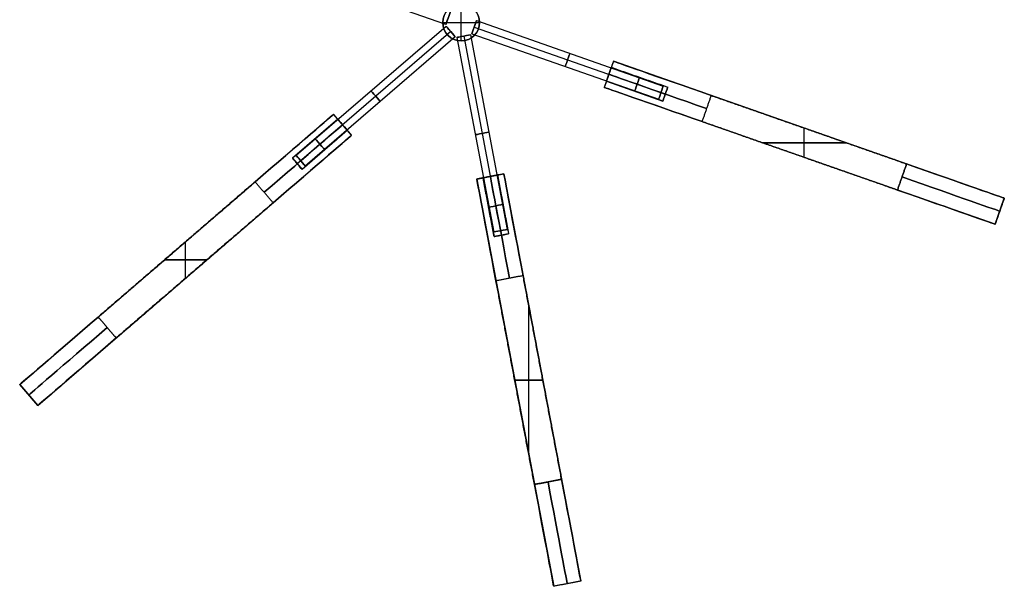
# Model space of a CAD drawing. Header units: millimetres. Extents: x -921 to 991, y -979 to 953.
# Tile 1 of 9: x -868 to -440, y -570 to -324. Entities that reach past the tile are written whole.
import ezdxf

# ---------------------------------------------------------------- set-up
doc = ezdxf.new("R2010")
doc.units = ezdxf.units.MM
doc.layers.add('Default', color=7, linetype='Continuous', true_color=0x000000)

msp = doc.modelspace()

# ---------------------------------------------------------------- linework, layer by layer
at = {"layer": 'Default', "color": 33, "true_color": 0xb89960}
for p, q in [((-682.38, -326.26, 180), (-763.55, -297.86, 180)), ((-682.38, -326.26, -180), (-763.55, -297.86, -180)), ((-680.4, -320.6, 180), (-682.38, -326.26, 180)), ((-680.4, -320.6, -180), (-682.38, -326.26, -180)), ((-675.73, -333.41, -380), (-675.73, -317.41, -380)), ((-675.73, -333.41, 380), (-675.73, -317.41, 380)), ((-671.05, -330.23, 180), (-669.07, -324.56, 180)), ((-671.05, -330.23, -180), (-669.07, -324.56, -180)), ((-669.07, -324.56, 180), (-587.9, -352.97, 180)), ((-669.07, -324.56, -180), (-587.9, -352.97, -180)), ((-682.23, -327.05, 180), (-747.42, -383.15, 180)), ((-682.23, -327.05, -180), (-747.42, -383.15, -180)), ((-680.27, -329.33, 183), (-745.46, -385.42, 183)), ((-680.27, -329.33, 177), (-745.46, -385.42, 177)), ((-680.27, -329.33, -177), (-745.46, -385.42, -177)), ((-680.27, -329.33, -183), (-745.46, -385.42, -183)), ((-683.73, -325.41, -380), (-667.73, -325.41, -380)), ((-683.73, -325.41, 380), (-667.73, -325.41, 380)), ((-682.93, -328.88, -380), (-682.93, -328.88, 380)), ((-682.23, -327.05, 180), (-678.32, -331.6, 180)), ((-682.23, -327.05, -180), (-678.32, -331.6, -180)), ((-680.27, -329.33, 177), (-680.27, -329.33, 183)), ((-680.27, -329.33, -183), (-680.27, -329.33, -177)), ((-670.06, -327.39, 183), (-588.89, -355.8, 183)), ((-670.06, -327.39, 177), (-588.89, -355.8, 177)), ((-670.06, -327.39, 177), (-670.06, -327.39, 183)), ((-670.06, -327.39, -177), (-588.89, -355.8, -177)), ((-670.06, -327.39, -183), (-588.89, -355.8, -183)), ((-670.06, -327.39, -183), (-670.06, -327.39, -177)), ((-678.32, -331.6, 180), (-743.5, -387.7, 180)), ((-678.32, -331.6, -180), (-743.5, -387.7, -180)), ((-671.66, -330.75, 180), (-677.56, -331.87, 180)), ((-671.66, -330.75, -180), (-677.56, -331.87, -180)), ((-677.56, -331.87, 180), (-661.57, -416.37, 180)), ((-677.56, -331.87, -180), (-661.57, -416.37, -180)), ((-674.61, -331.31, 183), (-658.62, -415.81, 183)), ((-674.61, -331.31, 177), (-658.62, -415.81, 177)), ((-674.61, -331.31, 183), (-674.61, -331.31, 177)), ((-674.61, -331.31, -177), (-658.62, -415.81, -177)), ((-674.61, -331.31, -183), (-658.62, -415.81, -183)), ((-674.61, -331.31, -177), (-674.61, -331.31, -183)), ((-672.26, -332.62, -380), (-672.26, -332.62, 380)), ((-671.66, -330.75, 180), (-655.68, -415.25, 180)), ((-671.66, -330.75, -180), (-655.68, -415.25, -180)), ((-671.05, -330.23, 180), (-589.88, -358.63, 180)), ((-671.05, -330.23, -180), (-589.88, -358.63, -180)), ((-589.88, -358.63, 180), (-587.9, -352.97, 180)), ((-589.88, -358.63, -180), (-587.9, -352.97, -180)), ((-588.89, -355.8, 177), (-588.89, -355.8, 183)), ((-588.89, -355.8, -183), (-588.89, -355.8, -177)), ((-747.42, -383.15, 180), (-743.5, -387.7, 180)), ((-747.42, -383.15, -180), (-743.5, -387.7, -180)), ((-745.46, -385.42, 177), (-745.46, -385.42, 183)), ((-745.46, -385.42, -183), (-745.46, -385.42, -177)), ((-655.68, -415.25, 180), (-661.57, -416.37, 180)), ((-655.68, -415.25, -180), (-661.57, -416.37, -180)), ((-658.62, -415.81, 183), (-658.62, -415.81, 177)), ((-658.62, -415.81, -177), (-658.62, -415.81, -183))]:
    msp.add_line(p, q, dxfattribs=at)
at = {"layer": 'Default', "color": 37, "true_color": 0x80674d}
for p, q in [((-609.56, -342.21, 255), (-613.52, -353.54, 255)), ((-609.56, -342.21), (-613.52, -353.54)), ((-609.56, -342.21, -255), (-613.52, -353.54, -255)), ((-439.66, -401.66), (-609.56, -342.21)), ((-612.6, -350.89, 180), (-588.06, -359.48, 180)), ((-611.54, -347.87, -255), (-611.54, -347.87, -183.2)), ((-611.54, -347.87, -176.8), (-611.54, -347.87, 176.8)), ((-611.54, -347.87, 183.2), (-611.54, -347.87, 255)), ((-611.54, -347.87, 176.8), (-587, -356.46, 176.8)), ((-611.54, -347.87, 183.2), (-587, -356.46, 183.2)), ((-611.54, -347.87, -183.2), (-587, -356.46, -183.2)), ((-611.54, -347.87, -176.8), (-587, -356.46, -176.8)), ((-443.63, -412.99), (-613.52, -353.54)), ((-608.11, -352.46, -180), (-588.06, -359.48, -180)), ((-588.06, -359.48, 180), (-585.94, -353.44, 180)), ((-588.06, -359.48, -180), (-585.94, -353.44, -180)), ((-587, -356.46, 176.8), (-587, -356.46, 183.2)), ((-587, -356.46, -183.2), (-587, -356.46, -176.8)), ((-867.62, -482.63), (-731.18, -365.22)), ((-729.36, -367.34, -180), (-749.06, -384.3, -180)), ((-723.36, -374.32), (-731.18, -365.22)), ((-723.36, -374.32, -255), (-731.18, -365.22, -255)), ((-727.27, -369.77, 176.8), (-746.98, -386.73, 176.8)), ((-727.27, -369.77, 183.2), (-746.98, -386.73, 183.2)), ((-727.27, -369.77, -183.2), (-746.98, -386.73, -183.2)), ((-727.27, -369.77, -176.8), (-746.98, -386.73, -176.8)), ((-725.18, -372.19, -180), (-744.89, -389.15, -180)), ((-727.27, -369.77, -255), (-727.27, -369.77, -183.2)), ((-727.27, -369.77, -176.8), (-727.27, -369.77, 176.8)), ((-727.27, -369.77, 183.2), (-727.27, -369.77, 255)), ((-526.59, -383.95, 300), (-526.59, -371.24, 300)), ((-526.59, -383.95, -300), (-526.59, -371.24, -300)), ((-524.61, -371.93, 300), (-524.61, -371.93, -300)), ((-859.79, -491.73), (-723.36, -374.32)), ((-544.76, -377.6, 300), (-508.43, -377.6, 300)), ((-508.43, -377.6, -300), (-544.76, -377.6, -300)), ((-749.06, -384.3, 180), (-744.89, -389.15, 180)), ((-749.06, -384.3, -180), (-744.89, -389.15, -180)), ((-528.57, -383.26, 300), (-528.57, -383.26, -300)), ((-746.98, -386.73, 176.8), (-746.98, -386.73, 183.2)), ((-746.98, -386.73, -183.2), (-746.98, -386.73, -176.8)), ((-668.98, -393.34), (-657.19, -391.11)), ((-657.19, -391.11, -255), (-668.98, -393.34, -255)), ((-668.98, -393.34), (-635.52, -570.2)), ((-666.23, -392.82, 180), (-661.4, -418.37, 180)), ((-666.23, -392.82, -180), (-661.4, -418.37, -180)), ((-663.08, -392.23, 255), (-663.08, -392.23, 183.2)), ((-663.08, -392.23, 176.8), (-663.08, -392.23, -176.8)), ((-663.08, -392.23, -183.2), (-663.08, -392.23, -255)), ((-663.08, -392.23, 176.8), (-658.25, -417.77, 176.8)), ((-663.08, -392.23, 183.2), (-658.25, -417.77, 183.2)), ((-663.08, -392.23, -183.2), (-658.25, -417.77, -183.2)), ((-663.08, -392.23, -176.8), (-658.25, -417.77, -176.8)), ((-657.19, -391.11), (-623.73, -567.97)), ((-439.66, -401.66, -255), (-443.63, -412.99, -255)), ((-443.63, -412.99), (-439.66, -401.66)), ((-439.66, -401.66, 255), (-443.63, -412.99, 255)), ((-441.64, -407.32, -255), (-441.64, -407.32, 255)), ((-655.11, -417.18, 180), (-661.4, -418.37, 180)), ((-655.11, -417.18, -180), (-661.4, -418.37, -180)), ((-658.25, -417.77, 183.2), (-658.25, -417.77, 176.8)), ((-658.25, -417.77, -176.8), (-658.25, -417.77, -183.2)), ((-795.49, -436.39, 300), (-795.49, -420.56, 300)), ((-795.49, -436.39, -300), (-795.49, -420.56, -300)), ((-799.4, -423.93, 300), (-799.4, -423.93, -300)), ((-804.68, -428.47, 300), (-786.29, -428.47, 300)), ((-786.29, -428.47, -300), (-804.68, -428.47, -300)), ((-791.57, -433.02, 300), (-791.57, -433.02, -300)), ((-646.35, -512.93, 300), (-646.35, -448.38, 300)), ((-646.35, -512.93, -300), (-646.35, -448.38, -300)), ((-859.79, -491.73, -255), (-867.62, -482.63, -255)), ((-867.62, -482.63), (-859.79, -491.73)), ((-652.46, -480.66, 300), (-640.25, -480.66, 300)), ((-640.25, -480.66, -300), (-652.46, -480.66, -300)), ((-652.25, -481.77, -300), (-652.25, -481.77, 300)), ((-640.46, -479.54, -300), (-640.46, -479.54, 300)), ((-863.7, -487.18, -255), (-863.7, -487.18, 255)), ((-639.56, -525.17, 300), (-643.88, -525.99, 300)), ((-623.73, -567.97), (-635.52, -570.2)), ((-623.73, -567.97, 255), (-635.52, -570.2, 255)), ((-629.62, -569.09, 255), (-629.62, -569.09, -255))]:
    msp.add_line(p, q, dxfattribs=at)
at = {"layer": 'Default', "color": 33, "true_color": 0xb89960}
for centre in [(-675.73, -325.41, -380), (-675.73, -325.41)]:
    msp.add_circle(centre, 8, dxfattribs=at)
at = {"layer": 'Default', "color": 33, "true_color": 0xb89960, "extrusion": (0, 0, -1)}
msp.add_circle((675.73, -325.41, -380), 8, dxfattribs=at)
at = {"layer": 'Default', "color": 33, "true_color": 0xb89960, "extrusion": (-0.943883, 0.330279, 0)}
for centre in [(530.33, 180, 536.33), (530.33, -180, 536.33), (530.33, 180, 438.33), (530.33, -180, 438.33)]:
    msp.add_circle(centre, 3, dxfattribs=at)
at = {"layer": 'Default', "color": 33, "true_color": 0xb89960, "extrusion": (0.943883, -0.330279, 0)}
for centre in [(-530.33, 180, -524.33), (-530.33, -180, -524.33), (-530.33, 180, -481.33), (-530.33, -180, -481.33)]:
    msp.add_circle(centre, 3, dxfattribs=at)
at = {"layer": 'Default', "color": 33, "true_color": 0xb89960, "extrusion": (-0.757972, -0.652287, 0)}
for centre in [(-194.11, 180, 730.44), (-194.11, -180, 730.44), (-194.11, 180, 773.44), (-194.11, -180, 773.44)]:
    msp.add_circle(centre, 3, dxfattribs=at)
at = {"layer": 'Default', "color": 33, "true_color": 0xb89960, "extrusion": (0.185912, -0.982566, 0)}
for centre in [(-724.44, 180, 200.11), (-724.44, -180, 200.11), (-724.44, 180, 243.11), (-724.44, -180, 243.11)]:
    msp.add_circle(centre, 3, dxfattribs=at)
at = {"layer": 'Default', "color": 33, "true_color": 0xb89960, "extrusion": (0.757972, 0.652287, 0)}
for centre in [(194.11, 180, -816.44), (194.11, -180, -816.44)]:
    msp.add_circle(centre, 3, dxfattribs=at)
at = {"layer": 'Default', "color": 33, "true_color": 0xb89960, "extrusion": (-0.185912, 0.982566, 0)}
for centre in [(724.44, 180, -286.11), (724.44, -180, -286.11)]:
    msp.add_circle(centre, 3, dxfattribs=at)
at = {"layer": 'Default', "color": 37, "true_color": 0x80674d, "extrusion": (-0.330279, -0.943883, -1.81437e-09)}
for centre, start, end in [((-417.33, 255, 524.33), 90, 180), ((-327.33, -255, 524.33), 270, 0)]:
    msp.add_arc(centre, 45, start, end, dxfattribs=at)
at = {"layer": 'Default', "color": 37, "true_color": 0x80674d, "extrusion": (-0.330279, -0.943883, 1.81437e-09)}
for centre, start, end in [((-417.33, -255, 524.33), 180, 270), ((-327.33, 255, 524.33), 360, 90)]:
    msp.add_arc(centre, 45, start, end, dxfattribs=at)
at = {"layer": 'Default', "color": 37, "true_color": 0x80674d, "extrusion": (0.943883, -0.330279, 1.94685e-09)}
msp.add_arc((-530.33, 180, -462.33), 3.2, 0, 90, dxfattribs=at)
at = {"layer": 'Default', "color": 37, "true_color": 0x80674d, "extrusion": (0.943883, -0.330279, -1.94685e-09)}
for centre in [(-530.33, 180, -462.33), (-530.33, -180, -462.33)]:
    msp.add_arc(centre, 3.2, 270, 360, dxfattribs=at)
at = {"layer": 'Default', "color": 37, "true_color": 0x80674d, "extrusion": (0.943883, -0.330279, 1.94687e-09)}
msp.add_arc((-530.33, -180, -462.33), 3.2, 0, 90, dxfattribs=at)
at = {"layer": 'Default', "color": 37, "true_color": 0x80674d, "extrusion": (0.943883, -0.330279, 1.00279e-09)}
msp.add_arc((-530.33, 180, -462.33), 3.2, 90, 180, dxfattribs=at)
at = {"layer": 'Default', "color": 37, "true_color": 0x80674d, "extrusion": (0.943883, -0.330279, -1.00275e-09)}
msp.add_arc((-530.33, 180, -462.33), 3.2, 180, 270, dxfattribs=at)
at = {"layer": 'Default', "color": 37, "true_color": 0x80674d, "extrusion": (0.943883, -0.330279, 1.00281e-09)}
msp.add_arc((-530.33, -180, -462.33), 3.2, 90, 180, dxfattribs=at)
at = {"layer": 'Default', "color": 37, "true_color": 0x80674d, "extrusion": (0.943883, -0.330279, -1.00279e-09)}
msp.add_arc((-530.33, -180, -462.33), 3.2, 180, 270, dxfattribs=at)
at = {"layer": 'Default', "color": 37, "true_color": 0x80674d, "extrusion": (-0.330279, -0.943883, 0)}
for centre, start, end in [((-417.33, 255, 530.33), 90, 180), ((-417.33, -255, 530.33), 180, 270), ((-327.33, -255, 530.33), 270, 360), ((-327.33, 255, 530.33), 360, 90)]:
    msp.add_arc(centre, 45, start, end, dxfattribs=at)
at = {"layer": 'Default', "color": 37, "true_color": 0x80674d, "extrusion": (0.943883, -0.330279, 0)}
for centre, start, end in [((-530.33, 180, -449.33), 180, 0), ((-530.33, 180, -449.33), 0, 180), ((-530.33, -180, -449.33), 180, 360), ((-530.33, 180, -436.33), 180, 0), ((-530.33, 180, -436.33), 0, 180), ((-530.33, -180, -436.33), 180, 0), ((-530.33, -180, -436.33), 0, 180)]:
    msp.add_arc(centre, 3.2, start, end, dxfattribs=at)
at = {"layer": 'Default', "color": 37, "true_color": 0x80674d, "extrusion": (0.943883, -0.330279, 1.13687e-13)}
msp.add_arc((-530.33, -180, -449.33), 3.2, 0, 180, dxfattribs=at)
at = {"layer": 'Default', "color": 37, "true_color": 0x80674d, "extrusion": (0.330279, 0.943883, 1.74098e-09)}
msp.add_arc((417.33, 255, -536.33), 45, 0, 90, dxfattribs=at)
at = {"layer": 'Default', "color": 37, "true_color": 0x80674d, "extrusion": (0.330279, 0.943883, -1.74098e-09)}
msp.add_arc((417.33, -255, -536.33), 45, 270, 360, dxfattribs=at)
at = {"layer": 'Default', "color": 37, "true_color": 0x80674d, "extrusion": (0.652287, -0.757972, 1.18715e-09)}
msp.add_arc((-837.44, 255, -200.11), 45, 360, 90, dxfattribs=at)
at = {"layer": 'Default', "color": 37, "true_color": 0x80674d, "extrusion": (0.652287, -0.757972, -1.18715e-09)}
msp.add_arc((-837.44, -255, -200.11), 45, 270, 0, dxfattribs=at)
at = {"layer": 'Default', "color": 37, "true_color": 0x80674d, "extrusion": (-0.757972, -0.652287, -1.36653e-09)}
for centre in [(-194.11, 180, 792.44), (-194.11, -180, 792.44)]:
    msp.add_arc(centre, 3.2, 90, 180, dxfattribs=at)
at = {"layer": 'Default', "color": 37, "true_color": 0x80674d, "extrusion": (-0.757972, -0.652287, 1.36652e-09)}
for centre in [(-194.11, 180, 792.44), (-194.11, -180, 792.44)]:
    msp.add_arc(centre, 3.2, 180, 270, dxfattribs=at)
at = {"layer": 'Default', "color": 37, "true_color": 0x80674d, "extrusion": (-0.652287, 0.757972, 0)}
for centre, start, end in [((837.44, 255, 194.11), 90, 180), ((837.44, -255, 194.11), 180, 270), ((927.44, -255, 194.11), 270, 360), ((927.44, 255, 194.11), 0, 90)]:
    msp.add_arc(centre, 45, start, end, dxfattribs=at)
at = {"layer": 'Default', "color": 37, "true_color": 0x80674d, "extrusion": (-0.757972, -0.652287, -6.71886e-10)}
for centre in [(-194.11, 180, 792.44), (-194.11, -180, 792.44)]:
    msp.add_arc(centre, 3.2, 360, 90, dxfattribs=at)
at = {"layer": 'Default', "color": 37, "true_color": 0x80674d, "extrusion": (-0.757972, -0.652287, 6.71883e-10)}
for centre in [(-194.11, 180, 792.44), (-194.11, -180, 792.44)]:
    msp.add_arc(centre, 3.2, 270, 0, dxfattribs=at)
at = {"layer": 'Default', "color": 37, "true_color": 0x80674d, "extrusion": (-0.652287, 0.757972, -1.01871e-09)}
msp.add_arc((837.44, 255, 188.11), 45, 90, 180, dxfattribs=at)
at = {"layer": 'Default', "color": 37, "true_color": 0x80674d, "extrusion": (-0.652287, 0.757972, 1.01871e-09)}
msp.add_arc((837.44, -255, 188.11), 45, 180, 270, dxfattribs=at)
at = {"layer": 'Default', "color": 37, "true_color": 0x80674d, "extrusion": (-0.757972, -0.652287, 0)}
for centre in [(-194.11, 180, 805.44), (-194.11, -180, 805.44)]:
    msp.add_arc(centre, 3.2, 180, 360, dxfattribs=at)
at = {"layer": 'Default', "color": 37, "true_color": 0x80674d, "extrusion": (-0.757972, -0.652287, 5.68434e-14)}
for centre, start in [((-194.11, 180, 805.44), 0), ((-194.11, -180, 805.44), 360)]:
    msp.add_arc(centre, 3.2, start, 180, dxfattribs=at)
at = {"layer": 'Default', "color": 37, "true_color": 0x80674d, "extrusion": (-0.757972, -0.652287, 1.01812e-17)}
for centre in [(-194.11, 180, 818.44), (-194.11, -180, 818.44)]:
    msp.add_arc(centre, 3.2, 180, 0, dxfattribs=at)
at = {"layer": 'Default', "color": 37, "true_color": 0x80674d, "extrusion": (-0.757972, -0.652287, 1.26417e-17)}
for centre in [(-194.11, 180, 818.44), (-194.11, -180, 818.44)]:
    msp.add_arc(centre, 3.2, 0, 180, dxfattribs=at)
at = {"layer": 'Default', "color": 37, "true_color": 0x80674d, "extrusion": (0.982566, 0.185912, 3.45823e-09)}
msp.add_arc((-307.11, 255, -730.44), 45, 0, 90, dxfattribs=at)
at = {"layer": 'Default', "color": 37, "true_color": 0x80674d, "extrusion": (0.982566, 0.185912, -3.45823e-09)}
msp.add_arc((-307.11, -255, -730.44), 45, 270, 360, dxfattribs=at)
at = {"layer": 'Default', "color": 37, "true_color": 0x80674d, "extrusion": (0.185912, -0.982566, -4.0332e-09)}
msp.add_arc((-724.44, 180, 262.11), 3.2, 90, 180, dxfattribs=at)
at = {"layer": 'Default', "color": 37, "true_color": 0x80674d, "extrusion": (0.185912, -0.982566, 4.03323e-09)}
msp.add_arc((-724.44, 180, 262.11), 3.2, 180, 270, dxfattribs=at)
at = {"layer": 'Default', "color": 37, "true_color": 0x80674d, "extrusion": (0.185912, -0.982566, -4.03322e-09)}
msp.add_arc((-724.44, -180, 262.11), 3.2, 90, 180, dxfattribs=at)
at = {"layer": 'Default', "color": 37, "true_color": 0x80674d, "extrusion": (0.185912, -0.982566, 4.03324e-09)}
msp.add_arc((-724.44, -180, 262.11), 3.2, 180, 270, dxfattribs=at)
at = {"layer": 'Default', "color": 37, "true_color": 0x80674d, "extrusion": (0.185912, -0.982566, 4.0332e-09)}
msp.add_arc((-724.44, 180, 262.11), 3.2, 360, 90, dxfattribs=at)
at = {"layer": 'Default', "color": 37, "true_color": 0x80674d, "extrusion": (0.185912, -0.982566, -4.03321e-09)}
for centre in [(-724.44, 180, 262.11), (-724.44, -180, 262.11)]:
    msp.add_arc(centre, 3.2, 270, 0, dxfattribs=at)
at = {"layer": 'Default', "color": 37, "true_color": 0x80674d, "extrusion": (0.185912, -0.982566, 4.03319e-09)}
msp.add_arc((-724.44, -180, 262.11), 3.2, 360, 90, dxfattribs=at)
at = {"layer": 'Default', "color": 37, "true_color": 0x80674d, "extrusion": (-0.982566, -0.185912, 0)}
for centre, start, end in [((307.11, 255, 724.44), 90, 180), ((307.11, -255, 724.44), 180, 270), ((397.11, -255, 724.44), 270, 0), ((397.11, 255, 724.44), 360, 90)]:
    msp.add_arc(centre, 45, start, end, dxfattribs=at)
at = {"layer": 'Default', "color": 37, "true_color": 0x80674d, "extrusion": (-0.982566, -0.185912, -3.41692e-09)}
msp.add_arc((307.11, 255, 718.44), 45, 90, 180, dxfattribs=at)
at = {"layer": 'Default', "color": 37, "true_color": 0x80674d, "extrusion": (-0.982566, -0.185912, 3.41692e-09)}
msp.add_arc((307.11, -255, 718.44), 45, 180, 270, dxfattribs=at)
at = {"layer": 'Default', "color": 37, "true_color": 0x80674d, "extrusion": (0.330279, 0.943883, 1.53122e-09)}
msp.add_arc((327.33, -255, -536.33), 45, 180, 270, dxfattribs=at)
at = {"layer": 'Default', "color": 37, "true_color": 0x80674d, "extrusion": (0.330279, 0.943883, -1.53122e-09)}
msp.add_arc((327.33, 255, -536.33), 45, 90, 180, dxfattribs=at)
at = {"layer": 'Default', "color": 37, "true_color": 0x80674d, "extrusion": (0.185912, -0.982566, 0)}
for centre, start, end in [((-724.44, 180, 275.11), 180, 0), ((-724.44, 180, 275.11), 360, 180), ((-724.44, -180, 275.11), 180, 0), ((-724.44, -180, 275.11), 0, 180)]:
    msp.add_arc(centre, 3.2, start, end, dxfattribs=at)
at = {"layer": 'Default', "color": 37, "true_color": 0x80674d, "extrusion": (0.185912, -0.982566, 1.15012e-17)}
msp.add_arc((-724.44, 180, 288.11), 3.2, 180, 0, dxfattribs=at)
at = {"layer": 'Default', "color": 37, "true_color": 0x80674d, "extrusion": (0.185912, -0.982566, 3.00497e-17)}
for centre in [(-724.44, 180, 288.11), (-724.44, -180, 288.11)]:
    msp.add_arc(centre, 3.2, 0, 180, dxfattribs=at)
at = {"layer": 'Default', "color": 37, "true_color": 0x80674d, "extrusion": (0.185912, -0.982566, 1.15013e-17)}
msp.add_arc((-724.44, -180, 288.11), 3.2, 180, 0, dxfattribs=at)
at = {"layer": 'Default', "color": 37, "true_color": 0x80674d, "extrusion": (0.652287, -0.757972, 1.01871e-09)}
msp.add_arc((-927.44, -255, -200.11), 45, 180, 270, dxfattribs=at)
at = {"layer": 'Default', "color": 37, "true_color": 0x80674d, "extrusion": (0.652287, -0.757972, -1.01871e-09)}
msp.add_arc((-927.44, 255, -200.11), 45, 90, 180, dxfattribs=at)
at = {"layer": 'Default', "color": 37, "true_color": 0x80674d, "extrusion": (-0.652287, 0.757972, -1.18715e-09)}
msp.add_arc((927.44, -255, 188.11), 45, 270, 0, dxfattribs=at)
at = {"layer": 'Default', "color": 37, "true_color": 0x80674d, "extrusion": (-0.652287, 0.757972, 1.18715e-09)}
msp.add_arc((927.44, 255, 188.11), 45, 360, 90, dxfattribs=at)
at = {"layer": 'Default', "color": 37, "true_color": 0x80674d, "extrusion": (0.982566, 0.185912, 3.41692e-09)}
msp.add_arc((-397.11, -255, -730.44), 45, 180, 270, dxfattribs=at)
at = {"layer": 'Default', "color": 37, "true_color": 0x80674d, "extrusion": (0.982566, 0.185912, -3.41692e-09)}
msp.add_arc((-397.11, 255, -730.44), 45, 90, 180, dxfattribs=at)
at = {"layer": 'Default', "color": 37, "true_color": 0x80674d, "extrusion": (-0.982566, -0.185912, -3.45823e-09)}
msp.add_arc((397.11, -255, 718.44), 45, 270, 360, dxfattribs=at)
at = {"layer": 'Default', "color": 37, "true_color": 0x80674d, "extrusion": (-0.982566, -0.185912, 3.45823e-09)}
msp.add_arc((397.11, 255, 718.44), 45, 0, 90, dxfattribs=at)
at = {"layer": 'Default', "color": 37, "true_color": 0x80674d}
for points in [[(-609.56, -342.21, 255), (-611.54, -347.87, 255), (-613.52, -353.54, 255)], [(-609.56, -342.21, -255), (-611.54, -347.87, -255), (-613.52, -353.54, -255)], [(-609.56, -342.21, 255), (-609.56, -342.21), (-609.56, -342.21, -255)], [(-610.49, -344.85, 180), (-598.22, -349.14, 180), (-585.94, -353.44, 180)], [(-610.49, -344.85, -180), (-598.22, -349.14, -180), (-585.94, -353.44, -180)], [(-588.06, -359.48, 180), (-600.33, -355.19, 180), (-612.6, -350.89, 180)], [(-588.06, -359.48, -180), (-600.33, -355.19, -180), (-612.6, -350.89, -180)], [(-613.52, -353.54, -255), (-613.52, -353.54), (-613.52, -353.54, 255)], [(-567.09, -357.07, 300), (-569.07, -362.73, 300), (-571.05, -368.4, 300)], [(-567.09, -357.07, -300), (-569.07, -362.73, -300), (-571.05, -368.4, -300)], [(-482.14, -386.8, 300), (-524.61, -371.93, 300), (-567.09, -357.07, 300)], [(-567.09, -357.07, -300), (-524.61, -371.93, -300), (-482.14, -386.8, -300)], [(-749.06, -384.3, 180), (-739.21, -375.82, 180), (-729.36, -367.34, 180)], [(-749.06, -384.3, -180), (-739.21, -375.82, -180), (-729.36, -367.34, -180)], [(-723.36, -374.32, 255), (-727.27, -369.77, 255), (-731.18, -365.22, 255)], [(-731.18, -365.22, -255), (-731.18, -365.22), (-731.18, -365.22, 255)], [(-723.36, -374.32, -255), (-727.27, -369.77, -255), (-731.18, -365.22, -255)], [(-725.18, -372.19, 180), (-735.04, -380.67, 180), (-744.89, -389.15, 180)], [(-725.18, -372.19, -180), (-735.04, -380.67, -180), (-744.89, -389.15, -180)], [(-571.05, -368.4, 300), (-528.57, -383.26, 300), (-486.1, -398.12, 300)], [(-486.1, -398.12, -300), (-528.57, -383.26, -300), (-571.05, -368.4, -300)], [(-723.36, -374.32, 255), (-723.36, -374.32), (-723.36, -374.32, -255)], [(-482.14, -386.8, 300), (-484.12, -392.46, 300), (-486.1, -398.12, 300)], [(-486.1, -398.12, -300), (-484.12, -392.46, -300), (-482.14, -386.8, -300)], [(-657.19, -391.11, -255), (-663.08, -392.23, -255), (-668.98, -393.34, -255)], [(-657.19, -391.11, 255), (-663.08, -392.23, 255), (-668.98, -393.34, 255)], [(-668.98, -393.34, -255), (-668.98, -393.34), (-668.98, -393.34, 255)], [(-661.4, -418.37, 180), (-663.81, -405.6, 180), (-666.23, -392.82, 180)], [(-661.4, -418.37, -180), (-663.81, -405.6, -180), (-666.23, -392.82, -180)], [(-659.94, -391.63, 180), (-657.52, -404.41, 180), (-655.11, -417.18, 180)], [(-659.94, -391.63, -180), (-657.52, -404.41, -180), (-655.11, -417.18, -180)], [(-657.19, -391.11, 255), (-657.19, -391.11), (-657.19, -391.11, -255)], [(-765.29, -394.57, 300), (-799.4, -423.93, 300), (-833.51, -453.28, 300)], [(-833.51, -453.28, -300), (-799.4, -423.93, -300), (-765.29, -394.57, -300)], [(-757.46, -403.67, 300), (-761.38, -399.12, 300), (-765.29, -394.57, 300)], [(-757.46, -403.67, -300), (-761.38, -399.12, -300), (-765.29, -394.57, -300)], [(-439.66, -401.66, 255), (-441.64, -407.32, 255), (-443.63, -412.99, 255)], [(-439.66, -401.66, -255), (-441.64, -407.32, -255), (-443.63, -412.99, -255)], [(-439.66, -401.66, -255), (-439.66, -401.66), (-439.66, -401.66, 255)], [(-825.68, -462.37, 300), (-791.57, -433.02, 300), (-757.46, -403.67, 300)], [(-757.46, -403.67, -300), (-791.57, -433.02, -300), (-825.68, -462.37, -300)], [(-443.63, -412.99, 255), (-443.63, -412.99), (-443.63, -412.99, -255)], [(-648.82, -435.33, 300), (-654.72, -436.44, 300), (-660.61, -437.56, 300)], [(-648.82, -435.33, -300), (-654.72, -436.44, -300), (-660.61, -437.56, -300)], [(-632.09, -523.76, 300), (-640.46, -479.54, 300), (-648.82, -435.33, 300)], [(-648.82, -435.33, -300), (-640.46, -479.54, -300), (-632.09, -523.76, -300)], [(-660.61, -437.56, 300), (-652.25, -481.77, 300), (-643.88, -525.99, 300)], [(-643.88, -525.99, -300), (-652.25, -481.77, -300), (-660.61, -437.56, -300)], [(-825.68, -462.37, 300), (-829.59, -457.83, 300), (-833.51, -453.28, 300)], [(-833.51, -453.28, -300), (-829.59, -457.83, -300), (-825.68, -462.37, -300)], [(-859.79, -491.73, -255), (-863.7, -487.18, -255), (-867.62, -482.63, -255)], [(-867.62, -482.63, 255), (-867.62, -482.63), (-867.62, -482.63, -255)], [(-859.79, -491.73, 255), (-863.7, -487.18, 255), (-867.62, -482.63, 255)], [(-859.79, -491.73, -255), (-859.79, -491.73), (-859.79, -491.73, 255)], [(-632.09, -523.76, 300), (-637.99, -524.87, 300), (-643.88, -525.99, 300)], [(-643.88, -525.99, -300), (-637.99, -524.87, -300), (-632.09, -523.76, -300)], [(-623.73, -567.97, 255), (-629.62, -569.09, 255), (-635.52, -570.2, 255)], [(-623.73, -567.97, -255), (-629.62, -569.09, -255), (-635.52, -570.2, -255)], [(-623.73, -567.97, -255), (-623.73, -567.97), (-623.73, -567.97, 255)], [(-635.52, -570.2, 255), (-635.52, -570.2), (-635.52, -570.2, -255)]]:
    msp.add_open_spline(points, degree=2, dxfattribs=at)

doc.saveas('drawing.dxf')
